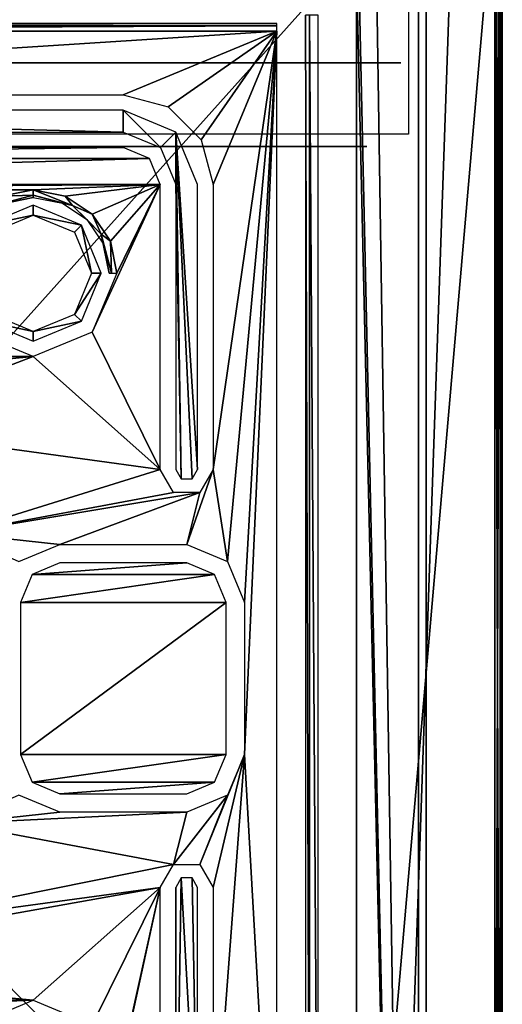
# Model space of a CAD drawing. Header units: millimetres. Extents: x -4 to 59, y -78 to 78.
# Tile 5 of 6: x 40 to 59, y -13 to 26. Entities that reach past the tile are written whole.
import ezdxf

# ---------------------------------------------------------------- set-up
doc = ezdxf.new("R2010")
doc.units = ezdxf.units.MM
doc.header["$LTSCALE"] = 65.185185
for name, color, linetype in [('11', 7, 'CONTINUOUS'), ('13', 7, 'CONTINUOUS'), ('15', 7, 'CONTINUOUS'), ('20', 7, 'CONTINUOUS'), ('23', 7, 'CONTINUOUS'), ('24', 7, 'CONTINUOUS'), ('25', 7, 'CONTINUOUS'), ('32', 7, 'CONTINUOUS'), ('37', 7, 'CONTINUOUS'), ('39', 7, 'CONTINUOUS'), ('4', 7, 'CONTINUOUS'), ('40', 7, 'CONTINUOUS'), ('41', 7, 'CONTINUOUS'), ('43', 7, 'CONTINUOUS'), ('46', 7, 'CONTINUOUS'), ('47', 7, 'CONTINUOUS'), ('48', 7, 'CONTINUOUS'), ('50', 7, 'CONTINUOUS'), ('51', 7, 'CONTINUOUS'), ('52', 7, 'CONTINUOUS'), ('54', 7, 'CONTINUOUS'), ('55', 7, 'CONTINUOUS'), ('57', 7, 'CONTINUOUS'), ('6', 7, 'CONTINUOUS'), ('63', 7, 'CONTINUOUS'), ('64', 7, 'CONTINUOUS'), ('67', 7, 'CONTINUOUS')]:
    doc.layers.add(name, color=color, linetype=linetype)

msp = doc.modelspace()

# ---------------------------------------------------------------- linework, layer by layer
at = {"layer": '11', "color": 250, "linetype": 'Continuous', "true_color": 0x1c1c1c}
for points in [[(1.847, 21, -21.636), (53.753, 21, -21.636), (5.3, 21, -21.933), (1.847, 21, -21.636)], [(50.3, 21, -51.045), (1.847, 21, -51.342), (48.068, 21, -50.12), (50.3, 21, -51.045)], [(47.144, 21, -47.889), (1.847, 21, -51.342), (5.3, 21, -51.045), (47.144, 21, -47.889)], [(1.847, 21, -51.342), (47.144, 21, -47.889), (48.068, 21, -50.12), (1.847, 21, -51.342)], [(53.753, 21, -51.342), (1.847, 21, -51.342), (50.3, 21, -51.045), (53.753, 21, -51.342)], [(7.532, 21, -50.12), (47.144, 21, -47.889), (5.3, 21, -51.045), (7.532, 21, -50.12)], [(5.3, 21, -21.933), (53.753, 21, -21.636), (7.532, 21, -22.857), (5.3, 21, -21.933)], [(47.144, 21, -25.089), (47.144, 21, -47.889), (7.532, 21, -50.12), (47.144, 21, -25.089)], [(8.456, 21, -47.889), (47.144, 21, -25.089), (7.532, 21, -50.12), (8.456, 21, -47.889)], [(7.532, 21, -22.857), (53.753, 21, -21.636), (8.456, 21, -25.089), (7.532, 21, -22.857)], [(48.068, 21, -22.857), (47.144, 21, -25.089), (8.456, 21, -47.889), (48.068, 21, -22.857)], [(48.068, 21, -22.857), (8.456, 21, -47.889), (8.456, 21, -25.089), (48.068, 21, -22.857)], [(50.3, 21, -21.933), (48.068, 21, -22.857), (8.456, 21, -25.089), (50.3, 21, -21.933)], [(53.753, 21, -21.636), (50.3, 21, -21.933), (8.456, 21, -25.089), (53.753, 21, -21.636)], [(47.144, 21, -47.889), (48.068, 21, -27.32), (48.068, 21, -45.657), (47.144, 21, -47.889)], [(47.144, 21, -25.089), (48.068, 21, -27.32), (47.144, 21, -47.889), (47.144, 21, -25.089)], [(48.068, 21, -45.657), (50.3, 21, -28.245), (50.3, 21, -44.733), (48.068, 21, -45.657)], [(48.068, 21, -27.32), (50.3, 21, -28.245), (48.068, 21, -45.657), (48.068, 21, -27.32)], [(50.3, 21, -44.733), (52.532, 21, -27.32), (52.532, 21, -45.657), (50.3, 21, -44.733)], [(50.3, 21, -28.245), (52.532, 21, -27.32), (50.3, 21, -44.733), (50.3, 21, -28.245)], [(52.532, 21, -50.12), (53.753, 21, -51.342), (50.3, 21, -51.045), (52.532, 21, -50.12)], [(50.3, 21, -21.933), (53.753, 21, -21.636), (52.532, 21, -22.857), (50.3, 21, -21.933)], [(52.532, 21, -45.657), (53.456, 21, -25.089), (53.456, 21, -47.889), (52.532, 21, -45.657)], [(52.532, 21, -27.32), (53.456, 21, -25.089), (52.532, 21, -45.657), (52.532, 21, -27.32)], [(53.456, 21, -47.889), (53.753, 21, -51.342), (52.532, 21, -50.12), (53.456, 21, -47.889)], [(53.753, 21, -21.636), (53.456, 21, -25.089), (52.532, 21, -22.857), (53.753, 21, -21.636)], [(53.456, 21, -25.089), (53.753, 21, -21.636), (53.456, 21, -47.889), (53.456, 21, -25.089)], [(53.753, 21, -21.636), (53.753, 21, -51.342), (53.456, 21, -47.889), (53.753, 21, -21.636)], [(53.753, 21, -51.342), (53.893, 21, -21.694), (53.895, 21, -51.282), (53.753, 21, -51.342)], [(53.753, 21, -21.636), (53.893, 21, -21.694), (53.753, 21, -51.342), (53.753, 21, -21.636)], [(53.893, 21, -21.694), (53.953, 21, -21.836), (53.895, 21, -51.282), (53.893, 21, -21.694)], [(53.953, 21, -21.836), (53.953, 21, -51.142), (53.895, 21, -51.282), (53.953, 21, -21.836)]]:
    msp.add_3dface(points, dxfattribs=at)
at = {"layer": '13', "color": 98, "linetype": 'Continuous', "true_color": 0x005400}
for points in [[(5.197, 25.553, 5.8), (11.25, 23.042, 5.8), (50.403, 25.553, 5.8), (5.197, 25.553, 5.8)], [(11.25, 23.042, 5.8), (44.35, 23.042, 5.8), (50.403, 25.553, 5.8), (11.25, 23.042, 5.8)], [(44.35, 23.042, 5.8), (46.121, 22.568, 5.8), (50.403, 25.553, 5.8), (44.35, 23.042, 5.8)], [(46.121, 22.568, 5.8), (47.418, 21.271, 5.8), (50.403, 25.553, 5.8), (46.121, 22.568, 5.8)], [(47.418, 21.271, 5.8), (47.892, 19.5, 5.8), (50.403, 25.553, 5.8), (47.418, 21.271, 5.8)], [(47.892, 8.25, 5.8), (48.466, 4.616, 5.8), (50.403, 25.553, 5.8), (47.892, 8.25, 5.8)], [(47.892, 19.5, 5.8), (47.892, 8.25, 5.8), (50.403, 25.553, 5.8), (47.892, 19.5, 5.8)], [(48.466, 4.616, 5.8), (49.135, 3, 5.8), (50.403, 25.553, 5.8), (48.466, 4.616, 5.8)], [(49.135, 3, 5.8), (49.135, -3, 5.8), (50.403, 25.553, 5.8), (49.135, 3, 5.8)], [(50.403, 25.553, 5.8), (49.135, -3, 5.8), (50.403, -25.553, 5.8), (50.403, 25.553, 5.8)], [(44.35, 20.958, 5.8), (10.219, 20.531, 5.8), (45.381, 20.531, 5.8), (44.35, 20.958, 5.8)], [(11.25, 20.958, 5.8), (10.219, 20.531, 5.8), (44.35, 20.958, 5.8), (11.25, 20.958, 5.8)], [(45.381, 20.531, 5.8), (9.792, 19.5, 5.8), (45.808, 19.5, 5.8), (45.381, 20.531, 5.8)], [(10.219, 20.531, 5.8), (9.792, 19.5, 5.8), (45.381, 20.531, 5.8), (10.219, 20.531, 5.8)], [(45.808, 19.5, 5.8), (9.792, 19.5, 5.8), (14.8, 19.292, 5.8), (45.808, 19.5, 5.8)], [(40.8, 19.292, 5.8), (45.808, 19.5, 5.8), (14.8, 19.292, 5.8), (40.8, 19.292, 5.8)], [(42.06, 19.042, 5.8), (45.808, 19.5, 5.8), (40.8, 19.292, 5.8), (42.06, 19.042, 5.8)], [(43.128, 18.328, 5.8), (45.808, 19.5, 5.8), (42.06, 19.042, 5.8), (43.128, 18.328, 5.8)], [(45.808, 8.25, 5.8), (45.808, 19.5, 5.8), (43.128, 13.672, 5.8), (45.808, 8.25, 5.8)], [(43.842, 17.26, 5.8), (45.808, 19.5, 5.8), (43.128, 18.328, 5.8), (43.842, 17.26, 5.8)], [(45.808, 19.5, 5.8), (44.092, 16, 5.8), (43.128, 13.672, 5.8), (45.808, 19.5, 5.8)], [(44.092, 16, 5.8), (45.808, 19.5, 5.8), (43.842, 17.26, 5.8), (44.092, 16, 5.8)], [(16.06, 19.042, 5.8), (40.8, 19.292, 5.8), (14.8, 19.292, 5.8), (16.06, 19.042, 5.8)], [(39.54, 19.042, 5.8), (40.8, 19.292, 5.8), (16.06, 19.042, 5.8), (39.54, 19.042, 5.8)], [(40.8, 12.708, 5.8), (38.472, 13.672, 5.8), (14.8, 12.708, 5.8), (40.8, 12.708, 5.8)], [(40.8, 12.708, 5.8), (45.808, 8.25, 5.8), (43.128, 13.672, 5.8), (40.8, 12.708, 5.8)], [(27.8, 11.466, 5.8), (40.8, 12.708, 5.8), (14.8, 12.708, 5.8), (27.8, 11.466, 5.8)], [(27.8, 11.466, 5.8), (33.533, 9.929, 5.8), (40.8, 12.708, 5.8), (27.8, 11.466, 5.8)], [(33.533, 9.929, 5.8), (45.808, 8.25, 5.8), (40.8, 12.708, 5.8), (33.533, 9.929, 5.8)], [(37.73, 5.733, 5.8), (45.808, 8.25, 5.8), (33.533, 9.929, 5.8), (37.73, 5.733, 5.8)], [(46.329, 7.347, 5.8), (45.808, 8.25, 5.8), (37.73, 5.733, 5.8), (46.329, 7.347, 5.8)], [(48.466, 4.616, 5.8), (47.892, 8.25, 5.8), (46.85, 5.285, 5.8), (48.466, 4.616, 5.8)], [(47.892, 8.25, 5.8), (47.371, 7.347, 5.8), (46.85, 5.285, 5.8), (47.892, 8.25, 5.8)], [(41.85, 5.285, 5.8), (47.371, 7.347, 5.8), (37.73, 5.733, 5.8), (41.85, 5.285, 5.8)], [(47.371, 7.347, 5.8), (46.329, 7.347, 5.8), (37.73, 5.733, 5.8), (47.371, 7.347, 5.8)], [(46.85, 5.285, 5.8), (47.371, 7.347, 5.8), (41.85, 5.285, 5.8), (46.85, 5.285, 5.8)], [(40.234, 4.616, 5.8), (41.85, 5.285, 5.8), (37.73, 5.733, 5.8), (40.234, 4.616, 5.8)], [(47.371, -7.347, 5.8), (47.892, -8.25, 5.8), (49.135, -3, 5.8), (47.371, -7.347, 5.8)], [(48.466, -4.616, 5.8), (47.371, -7.347, 5.8), (49.135, -3, 5.8), (48.466, -4.616, 5.8)], [(47.892, -8.25, 5.8), (47.892, -19.5, 5.8), (49.135, -3, 5.8), (47.892, -8.25, 5.8)], [(49.135, -3, 5.8), (47.892, -19.5, 5.8), (50.403, -25.553, 5.8), (49.135, -3, 5.8)], [(41.85, -5.285, 5.8), (40.234, -4.616, 5.8), (37.73, -5.733, 5.8), (41.85, -5.285, 5.8)], [(46.329, -7.347, 5.8), (47.371, -7.347, 5.8), (48.466, -4.616, 5.8), (46.329, -7.347, 5.8)], [(46.85, -5.285, 5.8), (46.329, -7.347, 5.8), (48.466, -4.616, 5.8), (46.85, -5.285, 5.8)], [(46.85, -5.285, 5.8), (41.85, -5.285, 5.8), (37.73, -5.733, 5.8), (46.85, -5.285, 5.8)], [(46.329, -7.347, 5.8), (46.85, -5.285, 5.8), (37.73, -5.733, 5.8), (46.329, -7.347, 5.8)], [(33.533, -9.929, 5.8), (46.329, -7.347, 5.8), (37.73, -5.733, 5.8), (33.533, -9.929, 5.8)], [(45.808, -8.25, 5.8), (46.329, -7.347, 5.8), (33.533, -9.929, 5.8), (45.808, -8.25, 5.8)], [(27.8, -11.466, 5.8), (45.808, -8.25, 5.8), (33.533, -9.929, 5.8), (27.8, -11.466, 5.8)], [(45.808, -8.25, 5.8), (27.8, -11.466, 5.8), (40.8, -12.708, 5.8), (45.808, -8.25, 5.8)], [(43.128, -13.672, 5.8), (45.808, -8.25, 5.8), (40.8, -12.708, 5.8), (43.128, -13.672, 5.8)], [(44.092, -16, 5.8), (45.808, -8.25, 5.8), (43.128, -13.672, 5.8), (44.092, -16, 5.8)], [(45.808, -19.5, 5.8), (45.808, -8.25, 5.8), (43.842, -17.26, 5.8), (45.808, -19.5, 5.8)], [(45.808, -8.25, 5.8), (44.092, -16, 5.8), (43.842, -17.26, 5.8), (45.808, -8.25, 5.8)], [(40.8, -12.708, 5.8), (27.8, -11.466, 5.8), (14.8, -12.708, 5.8), (40.8, -12.708, 5.8)], [(17.128, -13.672, 5.8), (40.8, -12.708, 5.8), (14.8, -12.708, 5.8), (17.128, -13.672, 5.8)], [(38.472, -13.672, 5.8), (40.8, -12.708, 5.8), (17.128, -13.672, 5.8), (38.472, -13.672, 5.8)]]:
    msp.add_3dface(points, dxfattribs=at)
at = {"layer": '15', "color": 98, "linetype": 'Continuous', "true_color": 0x005400}
for points in [[(46.85, 4.558, 2.8), (41.85, 4.558, 2.8), (40.748, 4.102, 2.8), (46.85, 4.558, 2.8)], [(47.952, 4.102, 2.8), (46.85, 4.558, 2.8), (40.748, 4.102, 2.8), (47.952, 4.102, 2.8)], [(40.292, 3, 2.8), (47.952, 4.102, 2.8), (40.748, 4.102, 2.8), (40.292, 3, 2.8)], [(48.408, 3, 2.8), (47.952, 4.102, 2.8), (40.292, 3, 2.8), (48.408, 3, 2.8)], [(40.292, -3, 2.8), (48.408, 3, 2.8), (40.292, 3, 2.8), (40.292, -3, 2.8)], [(48.408, -3, 2.8), (48.408, 3, 2.8), (40.292, -3, 2.8), (48.408, -3, 2.8)], [(40.748, -4.102, 2.8), (48.408, -3, 2.8), (40.292, -3, 2.8), (40.748, -4.102, 2.8)], [(47.952, -4.102, 2.8), (48.408, -3, 2.8), (40.748, -4.102, 2.8), (47.952, -4.102, 2.8)], [(41.85, -4.558, 2.8), (47.952, -4.102, 2.8), (40.748, -4.102, 2.8), (41.85, -4.558, 2.8)], [(46.85, -4.558, 2.8), (47.952, -4.102, 2.8), (41.85, -4.558, 2.8), (46.85, -4.558, 2.8)]]:
    msp.add_3dface(points, dxfattribs=at)
at = {"layer": '20', "color": 98, "linetype": 'Continuous', "true_color": 0x005400}
for points in [[(38.904, 17.896, 6.8), (40.8, 18.297, 6.8), (40.8, 18.682, 6.8), (38.904, 17.896, 6.8)], [(40.8, 18.682, 6.8), (40.8, 18.297, 6.8), (42.696, 17.896, 6.8), (40.8, 18.682, 6.8)], [(39.175, 17.624, 6.8), (40.8, 18.297, 6.8), (38.904, 17.896, 6.8), (39.175, 17.624, 6.8)], [(40.8, 18.297, 6.8), (42.425, 17.624, 6.8), (42.696, 17.896, 6.8), (40.8, 18.297, 6.8)], [(42.425, 17.624, 6.8), (43.097, 16, 6.8), (42.696, 17.896, 6.8), (42.425, 17.624, 6.8)], [(42.696, 17.896, 6.8), (43.097, 16, 6.8), (43.482, 16, 6.8), (42.696, 17.896, 6.8)], [(43.482, 16, 6.8), (42.425, 14.376, 6.8), (42.696, 14.104, 6.8), (43.482, 16, 6.8)], [(43.097, 16, 6.8), (42.425, 14.376, 6.8), (43.482, 16, 6.8), (43.097, 16, 6.8)], [(40.8, 13.703, 6.8), (39.175, 14.376, 6.8), (38.904, 14.104, 6.8), (40.8, 13.703, 6.8)], [(40.8, 13.318, 6.8), (40.8, 13.703, 6.8), (38.904, 14.104, 6.8), (40.8, 13.318, 6.8)], [(42.425, 14.376, 6.8), (40.8, 13.703, 6.8), (42.696, 14.104, 6.8), (42.425, 14.376, 6.8)], [(42.696, 14.104, 6.8), (40.8, 13.703, 6.8), (40.8, 13.318, 6.8), (42.696, 14.104, 6.8)]]:
    msp.add_3dface(points, dxfattribs=at)
at = {"layer": '23', "color": 98, "linetype": 'Continuous', "true_color": 0x005400}
for points in [[(50.403, 25.853, 5.51), (5.197, 25.762, 5.716), (50.403, 25.762, 5.716), (50.403, 25.853, 5.51)], [(5.197, 25.853, 5.51), (5.197, 25.762, 5.716), (50.403, 25.853, 5.51), (5.197, 25.853, 5.51)], [(5.197, 25.553, 5.8), (50.403, 25.553, 5.8), (50.403, 25.762, 5.716), (5.197, 25.553, 5.8)], [(5.197, 25.762, 5.716), (5.197, 25.553, 5.8), (50.403, 25.762, 5.716), (5.197, 25.762, 5.716)]]:
    msp.add_3dface(points, dxfattribs=at)
at = {"layer": '24', "color": 98, "linetype": 'Continuous', "true_color": 0x005400}
for points in [[(44.35, 21.568, 6.8), (11.25, 22.432, 6.8), (11.25, 21.568, 6.8), (44.35, 21.568, 6.8)], [(44.35, 22.432, 6.8), (11.25, 22.432, 6.8), (44.35, 21.568, 6.8), (44.35, 22.432, 6.8)], [(45.813, 20.963, 6.8), (44.35, 22.432, 6.8), (44.35, 21.568, 6.8), (45.813, 20.963, 6.8)], [(46.423, 21.573, 6.8), (44.35, 22.432, 6.8), (45.813, 20.963, 6.8), (46.423, 21.573, 6.8)], [(46.418, 19.5, 6.8), (46.423, 21.573, 6.8), (45.813, 20.963, 6.8), (46.418, 19.5, 6.8)], [(46.634, 7.876, 6.8), (46.423, 21.573, 6.8), (46.418, 19.5, 6.8), (46.634, 7.876, 6.8)], [(47.066, 7.876, 6.8), (46.423, 21.573, 6.8), (46.634, 7.876, 6.8), (47.066, 7.876, 6.8)], [(47.282, 8.25, 6.8), (46.423, 21.573, 6.8), (47.066, 7.876, 6.8), (47.282, 8.25, 6.8)], [(47.282, 19.5, 6.8), (46.423, 21.573, 6.8), (47.282, 8.25, 6.8), (47.282, 19.5, 6.8)], [(46.418, 8.25, 6.8), (46.634, 7.876, 6.8), (46.418, 19.5, 6.8), (46.418, 8.25, 6.8)]]:
    msp.add_3dface(points, dxfattribs=at)
at = {"layer": '25', "color": 98, "linetype": 'Continuous', "true_color": 0x005400}
for points in [[(46.634, -7.876, 6.8), (46.418, -8.25, 6.8), (46.423, -21.573, 6.8), (46.634, -7.876, 6.8)], [(47.282, -19.5, 6.8), (46.634, -7.876, 6.8), (46.423, -21.573, 6.8), (47.282, -19.5, 6.8)], [(47.066, -7.876, 6.8), (46.634, -7.876, 6.8), (47.282, -19.5, 6.8), (47.066, -7.876, 6.8)], [(47.282, -8.25, 6.8), (47.066, -7.876, 6.8), (47.282, -19.5, 6.8), (47.282, -8.25, 6.8)], [(46.418, -8.25, 6.8), (46.418, -19.5, 6.8), (46.423, -21.573, 6.8), (46.418, -8.25, 6.8)]]:
    msp.add_3dface(points, dxfattribs=at)
at = {"layer": '32', "color": 98, "linetype": 'Continuous', "true_color": 0x005400}
for points in [[(40.8, 19.083, 5.885), (39.259, 18.67, 5.885), (40.8, 18.992, 6.092), (40.8, 19.083, 5.885)], [(40.8, 19.083, 5.885), (39.54, 19.042, 5.8), (39.259, 18.67, 5.885), (40.8, 19.083, 5.885)], [(40.8, 19.292, 5.8), (39.54, 19.042, 5.8), (40.8, 19.083, 5.885), (40.8, 19.292, 5.8)], [(42.06, 19.042, 5.8), (40.8, 19.292, 5.8), (42.341, 18.67, 5.885), (42.06, 19.042, 5.8)], [(42.341, 18.67, 5.885), (40.8, 19.292, 5.8), (40.8, 19.083, 5.885), (42.341, 18.67, 5.885)], [(42.341, 18.67, 5.885), (40.8, 19.083, 5.885), (41.945, 18.765, 6.092), (42.341, 18.67, 5.885)], [(41.945, 18.765, 6.092), (40.8, 19.083, 5.885), (40.8, 18.992, 6.092), (41.945, 18.765, 6.092)], [(40.8, 18.992, 6.092), (39.259, 18.67, 5.885), (39.655, 18.765, 6.092), (40.8, 18.992, 6.092)], [(42.916, 18.116, 6.092), (42.341, 18.67, 5.885), (41.945, 18.765, 6.092), (42.916, 18.116, 6.092)], [(43.128, 18.328, 5.8), (42.06, 19.042, 5.8), (42.341, 18.67, 5.885), (43.128, 18.328, 5.8)], [(43.47, 17.541, 5.885), (42.341, 18.67, 5.885), (42.916, 18.116, 6.092), (43.47, 17.541, 5.885)], [(43.47, 17.541, 5.885), (43.128, 18.328, 5.8), (42.341, 18.67, 5.885), (43.47, 17.541, 5.885)], [(43.842, 17.26, 5.8), (43.128, 18.328, 5.8), (43.47, 17.541, 5.885), (43.842, 17.26, 5.8)], [(43.565, 17.145, 6.092), (43.47, 17.541, 5.885), (42.916, 18.116, 6.092), (43.565, 17.145, 6.092)], [(43.883, 16, 5.885), (43.47, 17.541, 5.885), (43.792, 16, 6.092), (43.883, 16, 5.885)], [(43.792, 16, 6.092), (43.47, 17.541, 5.885), (43.565, 17.145, 6.092), (43.792, 16, 6.092)], [(43.883, 16, 5.885), (43.842, 17.26, 5.8), (43.47, 17.541, 5.885), (43.883, 16, 5.885)], [(44.092, 16, 5.8), (43.842, 17.26, 5.8), (43.883, 16, 5.885), (44.092, 16, 5.8)]]:
    msp.add_3dface(points, dxfattribs=at)
at = {"layer": '37', "linetype": 'Continuous'}
for points in [[(-3.4, -31.5, -60), (-3.4, 31.5, -60), (59, -31.5, -60), (-3.4, -31.5, -60)], [(59, -31.5, -60), (-3.4, 31.5, -60), (59, 31.5, -60), (59, -31.5, -60)]]:
    msp.add_3dface(points, dxfattribs=at)
at = {"layer": '39', "linetype": 'Continuous'}
for points in [[(53.55, -31.5, 3), (59, 31.5, 3), (53.55, 28, 3), (53.55, -31.5, 3)], [(59, -31.5, 3), (59, 31.5, 3), (53.55, -31.5, 3), (59, -31.5, 3)]]:
    msp.add_3dface(points, dxfattribs=at)
at = {"layer": '4', "color": 251, "linetype": 'Continuous', "true_color": 0x4d4d4d}
for points in [[(55.6, 30.026, -19.633), (0, 21.487, -19.856), (0, 30.026, -19.633), (55.6, 30.026, -19.633)], [(55.6, 21.487, -19.856), (0, 21.487, -19.856), (55.6, 30.026, -19.633), (55.6, 21.487, -19.856)]]:
    msp.add_3dface(points, dxfattribs=at)
at = {"layer": '40', "linetype": 'Continuous'}
for points in [[(59.3, -31.5, -59.7), (59.3, 31.5, -59.7), (59.3, -31.5, 2.7), (59.3, -31.5, -59.7)], [(59.3, -31.5, 2.7), (59.3, 31.5, -59.7), (59.3, 31.5, 2.7), (59.3, -31.5, 2.7)]]:
    msp.add_3dface(points, dxfattribs=at)
at = {"layer": '41', "linetype": 'Continuous'}
for points in [[(56, -31.5, -57), (56, 31.5, -57), (-0.4, -31.5, -57), (56, -31.5, -57)], [(56, 31.5, -57), (-0.4, 31.5, -57), (-0.4, -31.5, -57), (56, 31.5, -57)]]:
    msp.add_3dface(points, dxfattribs=at)
at = {"layer": '43', "linetype": 'Continuous'}
for points in [[(56.3, 31.5, -0.3), (56.3, 31.5, -56.7), (56.3, -31.5, -56.7), (56.3, 31.5, -0.3)], [(56.3, -31.5, -0.3), (56.3, 31.5, -0.3), (56.3, -31.5, -56.7), (56.3, -31.5, -0.3)]]:
    msp.add_3dface(points, dxfattribs=at)
at = {"layer": '46', "linetype": 'Continuous'}
for points in [[(59, -31.5, -60), (59, 31.5, -60), (59.212, 31.5, -59.912), (59, -31.5, -60)], [(59.212, -31.5, -59.912), (59, -31.5, -60), (59.212, 31.5, -59.912), (59.212, -31.5, -59.912)], [(59.3, 31.5, -59.7), (59.212, -31.5, -59.912), (59.212, 31.5, -59.912), (59.3, 31.5, -59.7)], [(59.3, 31.5, -59.7), (59.3, -31.5, -59.7), (59.212, -31.5, -59.912), (59.3, 31.5, -59.7)]]:
    msp.add_3dface(points, dxfattribs=at)
at = {"layer": '47', "linetype": 'Continuous'}
for points in [[(59, 31.5, 3), (59, -31.5, 3), (59.212, -31.5, 2.912), (59, 31.5, 3)], [(59, 31.5, 3), (59.212, -31.5, 2.912), (59.212, 31.5, 2.912), (59, 31.5, 3)], [(59.212, -31.5, 2.912), (59.3, -31.5, 2.7), (59.212, 31.5, 2.912), (59.212, -31.5, 2.912)], [(59.3, -31.5, 2.7), (59.3, 31.5, 2.7), (59.212, 31.5, 2.912), (59.3, -31.5, 2.7)]]:
    msp.add_3dface(points, dxfattribs=at)
at = {"layer": '48', "linetype": 'Continuous'}
for points in [[(59, 78.5, -60), (59, -78.5, -60), (-3.4, 78.5, -60), (59, 78.5, -60)], [(-3.4, 78.5, -60), (59, -78.5, -60), (-3.4, -78.5, -60), (-3.4, 78.5, -60)]]:
    msp.add_3dface(points, dxfattribs=at)
at = {"layer": '50', "linetype": 'Continuous'}
for points in [[(53.55, 28, 3), (53.55, -78.5, 3), (59, 78.5, 3), (53.55, 28, 3)], [(53.55, -78.5, 3), (59, -78.5, 3), (59, 78.5, 3), (53.55, -78.5, 3)]]:
    msp.add_3dface(points, dxfattribs=at)
at = {"layer": '51', "linetype": 'Continuous'}
for points in [[(59.3, 78.5, 2.7), (59.3, -78.5, 2.7), (59.3, 78.5, -59.7), (59.3, 78.5, 2.7)], [(59.3, -78.5, 2.7), (59.3, -78.5, -59.7), (59.3, 78.5, -59.7), (59.3, -78.5, 2.7)]]:
    msp.add_3dface(points, dxfattribs=at)
at = {"layer": '52', "linetype": 'Continuous'}
for points in [[(56, 78.5, -57), (-0.4, 78.5, -57), (-0.4, -78.5, -57), (56, 78.5, -57)], [(56, -78.5, -57), (56, 78.5, -57), (-0.4, -78.5, -57), (56, -78.5, -57)]]:
    msp.add_3dface(points, dxfattribs=at)
at = {"layer": '54', "linetype": 'Continuous'}
for points in [[(53.55, 78.5), (56, -78.5), (53.55, 32), (53.55, 78.5)], [(56, 78.5), (56, -78.5), (53.55, 78.5), (56, 78.5)], [(56, -78.5), (53.55, 28), (53.55, 32), (56, -78.5)], [(53.55, -78.5), (53.55, 28), (56, -78.5), (53.55, -78.5)]]:
    msp.add_3dface(points, dxfattribs=at)
at = {"layer": '55', "linetype": 'Continuous'}
for points in [[(56.3, -78.5, -56.7), (56.3, 78.5, -0.3), (56.3, 78.5, -56.7), (56.3, -78.5, -56.7)], [(56.3, -78.5, -0.3), (56.3, 78.5, -0.3), (56.3, -78.5, -56.7), (56.3, -78.5, -0.3)]]:
    msp.add_3dface(points, dxfattribs=at)
at = {"layer": '57', "color": 2, "linetype": 'Continuous'}
for points in [[(53.55, 28, 3), (53.55, 28), (53.55, -78.5), (53.55, 28, 3)], [(53.55, -78.5, 3), (53.55, 28, 3), (53.55, -78.5), (53.55, -78.5, 3)]]:
    msp.add_3dface(points, dxfattribs=at)
at = {"layer": '6', "color": 251, "linetype": 'Continuous', "true_color": 0x4d4d4d}
for points in [[(51.695, -26.193, 3.36), (51.543, 26.193, 3.017), (51.543, -26.193, 3.017), (51.695, -26.193, 3.36)], [(51.695, 26.193, 3.36), (51.543, 26.193, 3.017), (51.695, -26.193, 3.36), (51.695, 26.193, 3.36)], [(52.042, 26.193, 3.5), (51.695, 26.193, 3.36), (52.042, -26.193, 3.5), (52.042, 26.193, 3.5)], [(52.042, -26.193, 3.5), (51.695, 26.193, 3.36), (51.695, -26.193, 3.36), (52.042, -26.193, 3.5)]]:
    msp.add_3dface(points, dxfattribs=at)
at = {"layer": '63', "linetype": 'Continuous'}
for points in [[(59, -78.5, -60), (59, 78.5, -60), (59.212, 78.5, -59.912), (59, -78.5, -60)], [(59, -78.5, -60), (59.212, 78.5, -59.912), (59.212, -78.5, -59.912), (59, -78.5, -60)], [(59.212, 78.5, -59.912), (59.3, 78.5, -59.7), (59.212, -78.5, -59.912), (59.212, 78.5, -59.912)], [(59.3, 78.5, -59.7), (59.3, -78.5, -59.7), (59.212, -78.5, -59.912), (59.3, 78.5, -59.7)]]:
    msp.add_3dface(points, dxfattribs=at)
at = {"layer": '64', "linetype": 'Continuous'}
for points in [[(59.212, 78.5, 2.912), (59, 78.5, 3), (59.212, -78.5, 2.912), (59.212, 78.5, 2.912)], [(59, 78.5, 3), (59, -78.5, 3), (59.212, -78.5, 2.912), (59, 78.5, 3)], [(59.3, -78.5, 2.7), (59.212, 78.5, 2.912), (59.212, -78.5, 2.912), (59.3, -78.5, 2.7)], [(59.3, -78.5, 2.7), (59.3, 78.5, 2.7), (59.212, 78.5, 2.912), (59.3, -78.5, 2.7)]]:
    msp.add_3dface(points, dxfattribs=at)
at = {"layer": '67', "color": 2, "linetype": 'Continuous'}
for points in [[(0.3, 24.3, -55.814), (28.693, 24.3, -49.256), (55.3, 24.3, -55.814), (0.3, 24.3, -55.814)], [(54.8, 24.3, -20.236), (26.907, 24.3, -23.872), (0.8, 24.3, -20.236), (54.8, 24.3, -20.236)], [(28.693, 24.3, -23.872), (26.907, 24.3, -23.872), (54.8, 24.3, -20.236), (28.693, 24.3, -23.872)], [(28.693, 24.3, -49.256), (29.255, 24.3, -49.025), (55.3, 24.3, -55.814), (28.693, 24.3, -49.256)], [(29.261, 24.3, -24.109), (28.693, 24.3, -23.872), (54.8, 24.3, -20.236), (29.261, 24.3, -24.109)], [(29.255, 24.3, -49.025), (29.492, 24.3, -48.457), (54.8, 24.3, -20.236), (29.255, 24.3, -49.025)], [(29.255, 24.3, -49.025), (54.8, 24.3, -20.236), (55.154, 24.3, -20.382), (29.255, 24.3, -49.025)], [(55.3, 24.3, -55.814), (29.255, 24.3, -49.025), (55.3, 24.3, -20.736), (55.3, 24.3, -55.814)], [(55.3, 24.3, -20.736), (29.255, 24.3, -49.025), (55.154, 24.3, -20.382), (55.3, 24.3, -20.736)], [(29.492, 24.3, -24.671), (29.261, 24.3, -24.109), (54.8, 24.3, -20.236), (29.492, 24.3, -24.671)], [(29.492, 24.3, -48.457), (29.492, 24.3, -24.671), (54.8, 24.3, -20.236), (29.492, 24.3, -48.457)]]:
    msp.add_3dface(points, dxfattribs=at)

doc.saveas('drawing.dxf')
